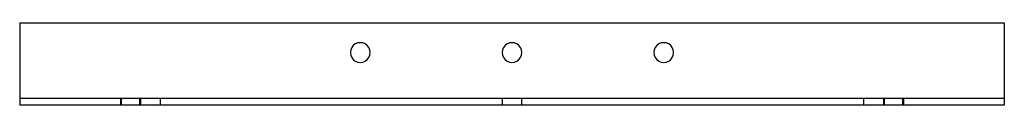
# Model space of a CAD drawing. Header units: millimetres. Extents: x -300 to 300, y -25 to 25.
import ezdxf

# ---------------------------------------------------------------- set-up
doc = ezdxf.new("R2010")
doc.units = ezdxf.units.MM
doc.layers.add('HIDDEN', color=7, linetype='Continuous')
doc.layers.add('THICK', color=7, linetype='Continuous')

msp = doc.modelspace()

# ---------------------------------------------------------------- linework, layer by layer
at = {"layer": 'HIDDEN'}
for p, q in [((-300, 25), (-300, 25)), ((300, 25), (300, 25)), ((-300, -21), (-300, -21)), ((300, -21), (-300, -21)), ((-238.47, -21), (-238.47, -25)), ((-238.14, -21), (-238.14, -25)), ((-226.8, -25), (-226.8, -21)), ((-226.47, -21), (-226.47, -25)), ((-214.36, -21), (-214.36, -25)), ((-6, -21), (-6, -25)), ((6, -25), (6, -21)), ((214.36, -25), (214.36, -21)), ((226.47, -21), (226.47, -25)), ((226.8, -21), (226.8, -25)), ((238.14, -25), (238.14, -21)), ((238.47, -21), (238.47, -25)), ((300, -21), (300, -21)), ((-300, -25), (-300, -25)), ((300, -25), (300, -25))]:
    msp.add_line(p, q, dxfattribs=at)
at = {"layer": 'THICK'}
for p, q in [((-300, 25), (-300, -25)), ((-300, 25), (300, 25)), ((300, 25), (300, -25)), ((300, -25), (-300, -25))]:
    msp.add_line(p, q, dxfattribs=at)
for centre, start, end in [((-92.5, 7), 0, 180.00002), ((0, 7), 0, 180.00002), ((92.5, 7), 0, 180.00002), ((-92.5, 7), 179.99998, 0), ((0, 7), 179.99998, 0), ((92.5, 7), 179.99998, 0)]:
    msp.add_arc(centre, 6, start, end, dxfattribs=at)

doc.saveas('drawing.dxf')
